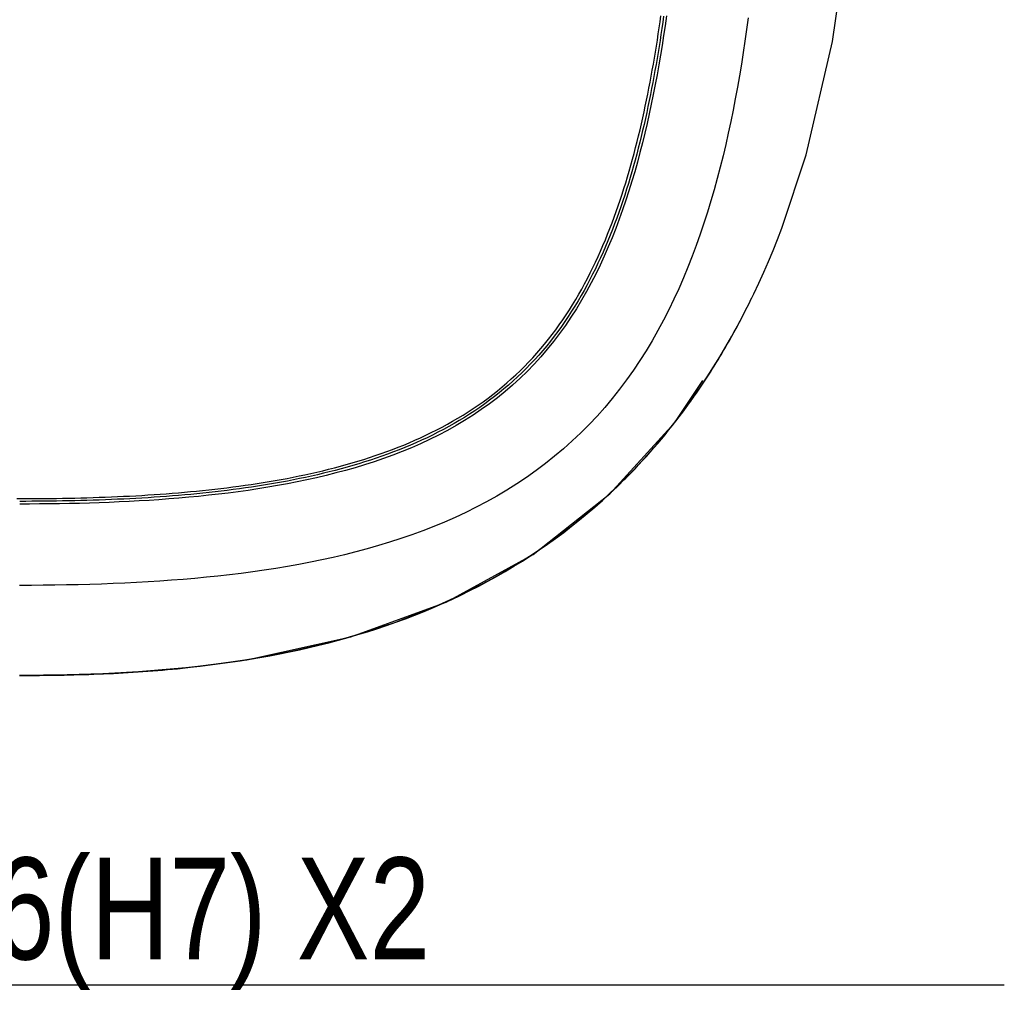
# Model space of a CAD drawing. Header units: millimetres. Extents: x 6 to 204, y 6 to 291.
# Tile 8 of 43: x 132 to 157, y 88 to 112. Entities that reach past the tile are written whole.
import ezdxf

# ---------------------------------------------------------------- set-up
doc = ezdxf.new("R2010")
doc.units = ezdxf.units.MM
doc.header["$LTSCALE"] = 19.36
doc.layers.get('0').update_dxf_attribs({"linetype": 'CONTINUOUS'})
doc.layers.add('06___PRT_ALL_SURFS', color=7, linetype='CONTINUOUS')
doc.styles.get("Standard").update_dxf_attribs({"font": 'txt', "width": 0.8})
doc.styles.add('TEXTSTYLE_1', font='gdt', dxfattribs={"width": 0.8})
doc.dimstyles.new('DIMSTYLE_2', dxfattribs={"dimtxt": 2.5, "dimasz": 3, "dimexe": 2, "dimexo": 1.5, "dimtad": 1, "dimlfac": 1.5, "dimzin": 0, "dimdsep": 46, "dimtxsty": 'Standard', "dimblk": '_FILLED', "dimblk1": '_FILLED', "dimblk2": '_FILLED', "dimcen": 0.09, "dimadec": 0, "dimazin": 0, "dimtp": 0.01, "dimtm": 0.01, "dimtfac": 1, "dimtofl": 0, "dimtmove": 0, "dimatfit": 2, "dimldrblk": '_FILLED', "dimfxl": 0, "dimtolj": 1, "dimtzin": 0, "dimarcsym": 0})

# ---------------------------------------------------------------- blocks, each defined once
blk = doc.blocks.new('_FILLED')
at = {"color": 0, "linetype": 'ByBlock'}
blk.add_solid([(0, 0), (-1, 0.1667), (-1, -0.1667)], dxfattribs=at)
blk = doc.blocks.new('*D7')
at = {"color": 2, "linetype": 'Continuous', "transparency": 16777216}
for p, q in [((101.009, 118.361), (116.209, 87.86)), ((116.209, 87.86), (120.709, 87.86)), ((120.709, 87.86), (156.584, 87.86))]:
    blk.add_line(p, q, dxfattribs=at)
at = {"color": 2, "linetype": 'Continuous', "transparency": 16777216, "xscale": 3, "yscale": 3, "zscale": 3, "rotation": 116.4888017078}
blk.add_blockref('_FILLED', (101.009, 118.361), dxfattribs=at)
at = {"color": 2, "linetype": 'Continuous', "transparency": 16777216, "insert": (123.209, 90.985), "char_height": 2.5, "width": 30.875, "attachment_point": 1, "line_spacing_factor": 0.9, "style": 'TEXTSTYLE_1'}
blk.add_mtext('{\\Fgdt;n}\\Ftxt;6.00\\Fgdt;{\\Fgdt;x}\\Ftxt;6(H7) X2', dxfattribs=at)

msp = doc.modelspace()

# ---------------------------------------------------------------- linework, layer by layer
for p, q in [((148.1405, 111.4793), (148.1615, 111.6275)), ((148.2275, 111.6183), (148.2065, 111.4698)), ((148.2962, 111.6284), (148.2618, 111.3867)), ((150.3015, 111.5764), (150.2626, 111.2926)), ((148.0968, 111.183), (148.119, 111.3311)), ((148.119, 111.3311), (148.1405, 111.4793)), ((148.2065, 111.4698), (148.1849, 111.3214)), ((148.2618, 111.3867), (148.2259, 111.1452)), ((148.0741, 111.0351), (148.0968, 111.183)), ((148.1627, 111.173), (148.1399, 111.0248)), ((148.1849, 111.3214), (148.1627, 111.173)), ((148.2259, 111.1452), (148.1884, 110.904)), ((150.2626, 111.2926), (150.2218, 111.009)), ((148.0267, 110.7395), (148.0507, 110.8872)), ((148.0507, 110.8872), (148.0741, 111.0351)), ((148.1165, 110.8767), (148.0925, 110.7286)), ((148.1399, 111.0248), (148.1165, 110.8767)), ((148.1884, 110.904), (148.1492, 110.663)), ((150.2218, 111.009), (150.1789, 110.7257)), ((148.002, 110.5919), (148.0267, 110.7395)), ((148.0925, 110.7286), (148.0678, 110.5807)), ((148.1492, 110.663), (148.1082, 110.4224)), ((150.1789, 110.7257), (150.1339, 110.4427)), ((147.9507, 110.297), (147.9767, 110.4444)), ((147.9767, 110.4444), (148.002, 110.5919)), ((148.0424, 110.4329), (148.0163, 110.2853)), ((148.0678, 110.5807), (148.0424, 110.4329)), ((148.1082, 110.4224), (148.0654, 110.182)), ((150.1339, 110.4427), (150.0867, 110.1602)), ((147.8965, 110.0028), (147.924, 110.1498)), ((147.924, 110.1498), (147.9507, 110.297)), ((147.9895, 110.1378), (147.962, 109.9904)), ((148.0163, 110.2853), (147.9895, 110.1378)), ((148.0654, 110.182), (148.0208, 109.942)), ((150.0867, 110.1602), (150.0371, 109.878)), ((147.8684, 109.8559), (147.8965, 110.0028)), ((147.962, 109.9904), (147.9338, 109.8431)), ((148.0208, 109.942), (147.9741, 109.7023)), ((147.8097, 109.5626), (147.8394, 109.7091)), ((147.8394, 109.7091), (147.8684, 109.8559)), ((147.9048, 109.6961), (147.875, 109.5492)), ((147.9338, 109.8431), (147.9048, 109.6961)), ((147.9741, 109.7023), (147.9254, 109.4631)), ((150.0371, 109.878), (149.9851, 109.5962)), ((147.7479, 109.27), (147.7792, 109.4162)), ((147.7792, 109.4162), (147.8097, 109.5626)), ((147.8444, 109.4024), (147.813, 109.2559)), ((147.875, 109.5492), (147.8444, 109.4024)), ((147.9254, 109.4631), (147.8745, 109.2243)), ((149.9851, 109.5962), (149.9305, 109.3149)), ((147.7157, 109.1241), (147.7479, 109.27)), ((147.813, 109.2559), (147.7808, 109.1095)), ((147.8745, 109.2243), (147.8213, 108.986)), ((149.9305, 109.3149), (149.8734, 109.0342)), ((147.6487, 108.8328), (147.6827, 108.9783)), ((147.6827, 108.9783), (147.7157, 109.1241)), ((147.7476, 108.9634), (147.7136, 108.8174)), ((147.7808, 109.1095), (147.7476, 108.9634)), ((147.8213, 108.986), (147.7657, 108.7482)), ((149.8734, 109.0342), (149.8134, 108.754)), ((147.5781, 108.5424), (147.6139, 108.6875)), ((147.6139, 108.6875), (147.6487, 108.8328)), ((147.7136, 108.8174), (147.6787, 108.6717)), ((147.7657, 108.7482), (147.7077, 108.5111)), ((149.8134, 108.754), (149.7505, 108.4744)), ((147.5414, 108.3977), (147.5781, 108.5424)), ((147.6428, 108.5263), (147.6059, 108.381)), ((147.6787, 108.6717), (147.6428, 108.5263)), ((147.7077, 108.5111), (147.6471, 108.2745)), ((149.7505, 108.4744), (149.6845, 108.1955)), ((147.4649, 108.109), (147.5036, 108.2532)), ((147.5036, 108.2532), (147.5414, 108.3977)), ((147.5681, 108.2361), (147.5292, 108.0915)), ((147.6059, 108.381), (147.5681, 108.2361)), ((147.6471, 108.2745), (147.5839, 108.0386)), ((149.6845, 108.1955), (149.6154, 107.9175)), ((147.3842, 107.8216), (147.4251, 107.9651)), ((147.4251, 107.9651), (147.4649, 108.109)), ((147.5292, 108.0915), (147.4893, 107.9471)), ((147.5839, 108.0386), (147.5178, 107.8035)), ((147.3422, 107.6784), (147.3842, 107.8216)), ((147.4483, 107.8031), (147.4061, 107.6594)), ((147.4893, 107.9471), (147.4483, 107.8031)), ((147.5178, 107.8035), (147.4488, 107.5692)), ((149.6154, 107.9175), (149.5429, 107.6402)), ((147.2549, 107.3931), (147.2991, 107.5356)), ((147.2991, 107.5356), (147.3422, 107.6784)), ((147.3629, 107.516), (147.3184, 107.3731)), ((147.4061, 107.6594), (147.3629, 107.516)), ((147.4488, 107.5692), (147.3767, 107.3359)), ((149.5429, 107.6402), (149.467, 107.3639)), ((147.1627, 107.1095), (147.2094, 107.2511)), ((147.2094, 107.2511), (147.2549, 107.3931)), ((147.2728, 107.2305), (147.2259, 107.0883)), ((147.3184, 107.3731), (147.2728, 107.2305)), ((147.3767, 107.3359), (147.3013, 107.1037)), ((149.467, 107.3639), (149.3875, 107.0885)), ((147.1147, 106.9684), (147.1627, 107.1095)), ((147.2259, 107.0883), (147.1777, 106.9466)), ((147.3013, 107.1037), (147.2226, 106.8725)), ((149.3875, 107.0885), (149.3043, 106.8143)), ((147.0149, 106.6876), (147.0655, 106.8277)), ((147.0655, 106.8277), (147.1147, 106.9684)), ((147.1283, 106.8054), (147.0775, 106.6647)), ((147.1777, 106.9466), (147.1283, 106.8054)), ((147.2226, 106.8725), (147.1403, 106.6425)), ((149.3043, 106.8143), (149.2171, 106.5412)), ((146.9095, 106.409), (146.9629, 106.548)), ((146.9629, 106.548), (147.0149, 106.6876)), ((147.0253, 106.5244), (146.9716, 106.3848)), ((147.0775, 106.6647), (147.0253, 106.5244)), ((147.1403, 106.6425), (147.0544, 106.4138)), ((149.2171, 106.5412), (149.1257, 106.2695)), ((146.7984, 106.1328), (146.8547, 106.2706)), ((146.8547, 106.2706), (146.9095, 106.409)), ((146.9716, 106.3848), (146.9166, 106.2457)), ((147.0544, 106.4138), (146.9647, 106.1865)), ((149.1257, 106.2695), (149.0301, 105.9993)), ((151.0206, 106.1466), (151.1257, 106.4187)), ((146.7406, 105.9957), (146.7984, 106.1328)), ((146.86, 106.1073), (146.8019, 105.9695)), ((146.9166, 106.2457), (146.86, 106.1073)), ((146.9647, 106.1865), (146.871, 105.9609)), ((150.9117, 105.876), (151.0206, 106.1466)), ((146.6203, 105.7237), (146.6813, 105.8594)), ((146.7422, 105.8324), (146.681, 105.696)), ((146.6813, 105.8594), (146.7406, 105.9957)), ((146.8019, 105.9695), (146.7422, 105.8324)), ((146.871, 105.9609), (146.773, 105.737)), ((149.0301, 105.9993), (148.93, 105.7308)), ((150.7991, 105.6068), (150.9117, 105.876)), ((146.4935, 105.4549), (146.5578, 105.5889)), ((146.618, 105.5604), (146.5534, 105.4257)), ((146.5578, 105.5889), (146.6203, 105.7237)), ((146.681, 105.696), (146.618, 105.5604)), ((146.773, 105.737), (146.6707, 105.5152)), ((148.93, 105.7308), (148.8253, 105.4639)), ((150.6827, 105.3392), (150.7991, 105.6068)), ((146.3599, 105.1895), (146.4276, 105.3217)), ((146.4276, 105.3217), (146.4935, 105.4549)), ((146.5639, 105.2954), (146.4522, 105.078)), ((146.5534, 105.4257), (146.4871, 105.2917)), ((146.6707, 105.5152), (146.5639, 105.2954)), ((148.8253, 105.4639), (148.7157, 105.199)), ((150.5623, 105.0733), (150.6827, 105.3392)), ((146.2192, 104.9281), (146.2905, 105.0583)), ((146.2905, 105.0583), (146.3599, 105.1895)), ((146.4522, 105.078), (146.3357, 104.8631)), ((146.419, 105.1587), (146.3492, 105.0267)), ((146.4871, 105.2917), (146.419, 105.1587)), ((148.7157, 105.199), (148.6012, 104.9361)), ((150.4381, 104.8092), (150.5623, 105.0733)), ((146.1461, 104.7989), (146.2192, 104.9281)), ((146.2775, 104.8956), (146.2039, 104.7657)), ((146.3357, 104.8631), (146.214, 104.6509)), ((146.3492, 105.0267), (146.2775, 104.8956)), ((148.6012, 104.9361), (148.4815, 104.6755)), ((145.9942, 104.5441), (146.0711, 104.6709)), ((146.1284, 104.6368), (146.051, 104.5091)), ((146.0711, 104.6709), (146.1461, 104.7989)), ((146.214, 104.6509), (146.0872, 104.4417)), ((146.2039, 104.7657), (146.1284, 104.6368)), ((148.4815, 104.6755), (148.3565, 104.4174)), ((150.3098, 104.547), (150.4381, 104.8092)), ((145.8346, 104.2942), (145.9154, 104.4185)), ((145.9716, 104.3826), (145.8902, 104.2574)), ((145.9154, 104.4185), (145.9942, 104.5441)), ((146.0872, 104.4417), (145.9551, 104.2357)), ((146.051, 104.5091), (145.9716, 104.3826)), ((148.3565, 104.4174), (148.226, 104.162)), ((150.1775, 104.2867), (150.3098, 104.547)), ((145.6671, 104.0497), (145.7519, 104.1713)), ((145.8069, 104.1336), (145.7215, 104.0111)), ((145.7519, 104.1713), (145.8346, 104.2942)), ((145.8902, 104.2574), (145.8069, 104.1336)), ((145.9551, 104.2357), (145.8178, 104.0332)), ((148.226, 104.162), (148.0899, 103.9096)), ((150.0412, 104.0286), (150.1775, 104.2867)), ((150.0463, 104.0363), (150.088, 104.1144)), ((145.4916, 103.8112), (145.5804, 103.9297)), ((145.6341, 103.8902), (145.5446, 103.7707)), ((145.5804, 103.9297), (145.6671, 104.0497)), ((145.7215, 104.0111), (145.6341, 103.8902)), ((145.8178, 104.0332), (145.6751, 103.8345)), ((148.0899, 103.9096), (147.948, 103.6604)), ((149.9007, 103.7727), (150.0412, 104.0286)), ((149.9189, 103.8031), (149.9617, 103.8806)), ((149.9617, 103.8806), (150.0042, 103.9584)), ((150.0042, 103.9584), (150.0463, 104.0363)), ((145.3079, 103.579), (145.4008, 103.6943)), ((145.4531, 103.6529), (145.3594, 103.5367)), ((145.5271, 103.6399), (145.3736, 103.4497)), ((145.4008, 103.6943), (145.4916, 103.8112)), ((145.5446, 103.7707), (145.4531, 103.6529)), ((145.6751, 103.8345), (145.5271, 103.6399)), ((147.948, 103.6604), (147.8002, 103.4146)), ((149.756, 103.5191), (149.9007, 103.7727)), ((149.788, 103.5718), (149.832, 103.6487)), ((149.832, 103.6487), (149.8756, 103.7258)), ((149.8756, 103.7258), (149.9189, 103.8031)), ((145.1159, 103.3536), (145.2129, 103.4654)), ((145.2637, 103.4222), (145.1659, 103.3095)), ((145.2129, 103.4654), (145.3079, 103.579)), ((145.3736, 103.4497), (145.2147, 103.2641)), ((145.3594, 103.5367), (145.2637, 103.4222)), ((147.8002, 103.4146), (147.6463, 103.1725)), ((149.6071, 103.2679), (149.756, 103.5191)), ((149.6536, 103.3424), (149.6988, 103.4186)), ((149.6988, 103.4186), (149.7436, 103.4951)), ((149.7436, 103.4951), (149.788, 103.5718)), ((144.8129, 103.0292), (144.9159, 103.1355)), ((144.9159, 103.1355), (145.0169, 103.2436)), ((145.066, 103.1986), (144.9641, 103.0895)), ((145.0169, 103.2436), (145.1159, 103.3536)), ((145.2147, 103.2641), (145.0503, 103.0834)), ((145.1659, 103.3095), (145.066, 103.1986)), ((147.6463, 103.1725), (147.4862, 102.9343)), ((149.454, 103.0193), (149.6071, 103.2679)), ((149.5158, 103.115), (149.5621, 103.1906)), ((149.5621, 103.1906), (149.6081, 103.2664)), ((149.6081, 103.2664), (149.6536, 103.3424)), ((144.601, 102.8226), (144.7079, 102.9249)), ((144.8805, 102.9079), (144.7054, 102.7376)), ((144.7079, 102.9249), (144.8129, 103.0292)), ((144.8603, 102.9824), (144.7544, 102.8772)), ((144.9641, 103.0895), (144.8603, 102.9824)), ((145.0503, 103.0834), (144.8805, 102.9079)), ((147.4862, 102.9343), (147.3201, 102.7003)), ((149.2967, 102.7733), (149.454, 103.0193)), ((149.3265, 102.8153), (149.3744, 102.8899)), ((149.3744, 102.8899), (149.4219, 102.9647)), ((149.4219, 102.9647), (149.4691, 103.0397)), ((149.4691, 103.0397), (149.5158, 103.115)), ((144.3816, 102.6241), (144.4923, 102.7223)), ((144.5369, 102.6729), (144.4253, 102.5738)), ((144.4923, 102.7223), (144.601, 102.8226)), ((144.7054, 102.7376), (144.5252, 102.5728)), ((144.6466, 102.774), (144.5369, 102.6729)), ((144.7544, 102.8772), (144.6466, 102.774)), ((147.3201, 102.7003), (147.1479, 102.4707)), ((149.1351, 102.5301), (149.2967, 102.7733)), ((149.1805, 102.5933), (149.2296, 102.667)), ((149.2296, 102.667), (149.2782, 102.7411)), ((149.2782, 102.7411), (149.3265, 102.8153)), ((144.0386, 102.3423), (144.1547, 102.4341)), ((144.3399, 102.4136), (144.15, 102.2602)), ((144.1547, 102.4341), (144.2691, 102.528)), ((144.3119, 102.4769), (144.1966, 102.3822)), ((144.2691, 102.528), (144.3816, 102.6241)), ((144.4253, 102.5738), (144.3119, 102.4769)), ((144.5252, 102.5728), (144.3399, 102.4136)), ((147.1479, 102.4707), (146.9695, 102.2459)), ((148.9693, 102.2899), (149.1351, 102.5301)), ((149.0309, 102.3737), (149.0812, 102.4466)), ((149.0812, 102.4466), (149.131, 102.5198)), ((149.131, 102.5198), (149.1805, 102.5933)), ((143.6803, 102.0798), (143.8013, 102.1652)), ((143.8013, 102.1652), (143.9208, 102.2527)), ((143.9607, 102.1993), (143.8403, 102.1111)), ((143.9208, 102.2527), (144.0386, 102.3423)), ((144.15, 102.2602), (143.9554, 102.1124)), ((144.0795, 102.2897), (143.9607, 102.1993)), ((144.1966, 102.3822), (144.0795, 102.2897)), ((146.9695, 102.2459), (146.785, 102.0262)), ((148.7991, 102.0527), (148.9693, 102.2899)), ((148.9803, 102.3011), (149.0309, 102.3737)), ((143.3083, 101.8364), (143.4337, 101.9154)), ((143.4337, 101.9154), (143.5577, 101.9966)), ((143.5947, 101.9411), (143.4697, 101.8594)), ((143.7566, 101.9705), (143.5537, 101.8344)), ((143.5577, 101.9966), (143.6803, 102.0798)), ((143.7182, 102.025), (143.5947, 101.9411)), ((143.8403, 102.1111), (143.7182, 102.025)), ((143.9554, 102.1124), (143.7566, 101.9705)), ((146.785, 102.0262), (146.5944, 101.8117)), ((148.6247, 101.8186), (148.7991, 102.0527)), ((142.9242, 101.612), (143.0534, 101.6847)), ((143.0534, 101.6847), (143.1815, 101.7595)), ((143.2156, 101.7022), (143.0866, 101.6268)), ((143.347, 101.704), (143.1368, 101.5793)), ((143.1815, 101.7595), (143.3083, 101.8364)), ((143.3433, 101.7797), (143.2156, 101.7022)), ((143.4697, 101.8594), (143.3433, 101.7797)), ((143.5537, 101.8344), (143.347, 101.704)), ((146.5944, 101.8117), (146.3977, 101.6028)), ((148.4459, 101.5878), (148.6247, 101.8186)), ((142.5296, 101.4061), (142.6622, 101.4727)), ((142.6622, 101.4727), (142.7937, 101.5413)), ((142.825, 101.4824), (142.6925, 101.4134)), ((142.9233, 101.4601), (142.7068, 101.3463)), ((142.7937, 101.5413), (142.9242, 101.612)), ((142.9564, 101.5536), (142.825, 101.4824)), ((143.1368, 101.5793), (142.9233, 101.4601)), ((143.0866, 101.6268), (142.9564, 101.5536)), ((146.3977, 101.6028), (146.195, 101.3997)), ((148.2628, 101.3604), (148.4459, 101.5878)), ((141.9895, 101.1591), (142.1258, 101.218)), ((142.1258, 101.218), (142.2614, 101.2788)), ((142.2891, 101.2182), (142.1527, 101.157)), ((142.2614, 101.2788), (142.3959, 101.3415)), ((142.4875, 101.2378), (142.2657, 101.1346)), ((142.4245, 101.2813), (142.2891, 101.2182)), ((142.3959, 101.3415), (142.5296, 101.4061)), ((142.559, 101.3463), (142.4245, 101.2813)), ((142.7068, 101.3463), (142.4875, 101.2378)), ((142.6925, 101.4134), (142.559, 101.3463)), ((145.9866, 101.2024), (145.7725, 101.0112)), ((146.195, 101.3997), (145.9866, 101.2024)), ((148.0753, 101.1365), (148.2628, 101.3604)), ((141.4361, 100.9412), (141.5755, 100.9931)), ((141.5755, 100.9931), (141.7143, 101.0467)), ((141.7387, 100.9846), (141.5992, 100.9308)), ((141.7143, 101.0467), (141.8522, 101.102)), ((141.8775, 101.0403), (141.7387, 100.9846)), ((142.0417, 101.0364), (141.8157, 100.9433)), ((141.8522, 101.102), (141.9895, 101.1591)), ((142.0155, 101.0977), (141.8775, 101.0403)), ((142.1527, 101.157), (142.0155, 101.0977)), ((142.2657, 101.1346), (142.0417, 101.0364)), ((145.7725, 101.0112), (145.5531, 100.8261)), ((147.8835, 100.9163), (148.0753, 101.1365)), ((140.5875, 100.6637), (140.7302, 100.7061)), ((140.7302, 100.7061), (140.8725, 100.75)), ((140.8725, 100.75), (141.0143, 100.7955)), ((141.0349, 100.7321), (140.8925, 100.6864)), ((141.0143, 100.7955), (141.1555, 100.8424)), ((141.1769, 100.7793), (141.0349, 100.7321)), ((141.3583, 100.7713), (141.1272, 100.692)), ((141.1555, 100.8424), (141.2961, 100.891)), ((141.3182, 100.8281), (141.1769, 100.7793)), ((141.2961, 100.891), (141.4361, 100.9412)), ((141.459, 100.8786), (141.3182, 100.8281)), ((141.5879, 100.8549), (141.3583, 100.7713)), ((141.5992, 100.9308), (141.459, 100.8786)), ((141.8157, 100.9433), (141.5879, 100.8549)), ((145.5531, 100.8261), (145.3286, 100.6473)), ((147.6875, 100.6998), (147.8835, 100.9163)), ((139.7221, 100.4382), (139.8673, 100.4725)), ((139.8673, 100.4725), (140.0121, 100.5081)), ((140.0121, 100.5081), (140.1565, 100.5449)), ((140.1733, 100.4804), (140.0282, 100.4434)), ((140.1565, 100.5449), (140.3006, 100.5831)), ((140.318, 100.5188), (140.1733, 100.4804)), ((140.426, 100.4792), (140.1901, 100.4159)), ((140.3006, 100.5831), (140.4442, 100.6227)), ((140.4622, 100.5585), (140.318, 100.5188)), ((140.6609, 100.5462), (140.426, 100.4792)), ((140.4442, 100.6227), (140.5875, 100.6637)), ((140.6061, 100.5997), (140.4622, 100.5585)), ((140.7495, 100.6423), (140.6061, 100.5997)), ((140.8947, 100.617), (140.6609, 100.5462)), ((140.8925, 100.6864), (140.7495, 100.6423)), ((141.1272, 100.692), (140.8947, 100.617)), ((145.0991, 100.4749), (144.865, 100.309)), ((145.3286, 100.6473), (145.0991, 100.4749)), ((147.2829, 100.2785), (147.4873, 100.4871)), ((147.4873, 100.4871), (147.6875, 100.6998)), ((138.5511, 100.2055), (138.6983, 100.2308)), ((138.6983, 100.2308), (138.8453, 100.2571)), ((138.8453, 100.2571), (138.9921, 100.2845)), ((138.9921, 100.2845), (139.1386, 100.313)), ((139.1516, 100.2476), (139.0045, 100.219)), ((139.1386, 100.313), (139.2849, 100.3425)), ((139.2984, 100.2772), (139.1516, 100.2476)), ((139.4773, 100.2468), (139.2382, 100.1969)), ((139.2849, 100.3425), (139.431, 100.3732)), ((139.4449, 100.308), (139.2984, 100.2772)), ((139.431, 100.3732), (139.5767, 100.4051)), ((139.5912, 100.34), (139.4449, 100.308)), ((139.7156, 100.2998), (139.4773, 100.2468)), ((139.5767, 100.4051), (139.7221, 100.4382)), ((139.7372, 100.3732), (139.5912, 100.34)), ((139.9533, 100.3562), (139.7156, 100.2998)), ((139.8829, 100.4077), (139.7372, 100.3732)), ((140.0282, 100.4434), (139.8829, 100.4077)), ((140.1901, 100.4159), (139.9533, 100.3562)), ((144.865, 100.309), (144.6264, 100.1497)), ((147.0745, 100.0739), (147.2829, 100.2785)), ((136.7728, 99.9723), (136.9216, 99.9873)), ((136.9216, 99.9873), (137.0704, 100.003)), ((137.0704, 100.003), (137.219, 100.0194)), ((137.219, 100.0194), (137.3676, 100.0367)), ((137.3676, 100.0367), (137.516, 100.0547)), ((137.5242, 99.9886), (137.3754, 99.9705)), ((137.516, 100.0547), (137.6643, 100.0736)), ((137.6729, 100.0075), (137.5242, 99.9886)), ((137.6643, 100.0736), (137.8125, 100.0933)), ((137.8215, 100.0273), (137.6729, 100.0075)), ((138.0351, 99.9899), (137.7933, 99.9562)), ((137.8125, 100.0933), (137.9606, 100.1139)), ((137.9699, 100.0479), (137.8215, 100.0273)), ((137.9606, 100.1139), (138.1085, 100.1354)), ((138.1182, 100.0695), (137.9699, 100.0479)), ((138.2766, 100.026), (138.0351, 99.9899)), ((138.1085, 100.1354), (138.2562, 100.1578)), ((138.2664, 100.0919), (138.1182, 100.0695)), ((138.2562, 100.1578), (138.4038, 100.1812)), ((138.4144, 100.1154), (138.2664, 100.0919)), ((138.5177, 100.0647), (138.2766, 100.026)), ((138.4038, 100.1812), (138.5511, 100.2055)), ((138.5622, 100.1397), (138.4144, 100.1154)), ((138.7584, 100.1059), (138.5177, 100.0647)), ((138.7098, 100.1651), (138.5622, 100.1397)), ((138.8573, 100.1915), (138.7098, 100.1651)), ((138.9986, 100.15), (138.7584, 100.1059)), ((139.0045, 100.219), (138.8573, 100.1915)), ((139.2382, 100.1969), (138.9986, 100.15)), ((144.3836, 99.9969), (144.1369, 99.8506)), ((144.6264, 100.1497), (144.3836, 99.9969)), ((146.862, 99.8735), (147.0745, 100.0739)), ((146.9087, 99.9104), (147.0875, 100.0799)), ((132.3614, 99.7873), (132.4341, 99.7872)), ((132.4341, 99.7872), (132.584, 99.7873)), ((132.584, 99.7873), (132.734, 99.7879)), ((132.734, 99.7879), (132.8839, 99.7887)), ((132.8839, 99.7887), (133.0338, 99.79)), ((133.0338, 99.79), (133.1837, 99.7916)), ((133.1837, 99.7916), (133.3336, 99.7936)), ((133.3336, 99.7936), (133.4835, 99.796)), ((133.4835, 99.796), (133.6334, 99.7987)), ((133.6334, 99.7987), (133.7832, 99.8019)), ((133.7832, 99.8019), (133.933, 99.8056)), ((133.9347, 99.7389), (133.7847, 99.7353)), ((133.933, 99.8056), (134.0828, 99.8096)), ((134.0847, 99.743), (133.9347, 99.7389)), ((134.0828, 99.8096), (134.2326, 99.8141)), ((134.2347, 99.7475), (134.0847, 99.743)), ((134.2326, 99.8141), (134.3824, 99.8191)), ((134.3847, 99.7525), (134.2347, 99.7475)), ((134.3824, 99.8191), (134.5321, 99.8245)), ((134.5346, 99.7579), (134.3847, 99.7525)), ((134.5321, 99.8245), (134.6818, 99.8305)), ((134.6845, 99.7639), (134.5346, 99.7579)), ((134.6818, 99.8305), (134.8315, 99.8369)), ((134.8344, 99.7703), (134.6845, 99.7639)), ((134.8315, 99.8369), (134.9811, 99.8438)), ((134.9843, 99.7772), (134.8344, 99.7703)), ((134.9811, 99.8438), (135.1307, 99.8513)), ((135.1341, 99.7847), (134.9843, 99.7772)), ((135.1307, 99.8513), (135.2802, 99.8593)), ((135.2839, 99.7927), (135.1341, 99.7847)), ((135.2802, 99.8593), (135.4298, 99.8678)), ((135.4337, 99.8013), (135.2839, 99.7927)), ((135.6065, 99.7448), (135.3628, 99.7301)), ((135.4298, 99.8678), (135.5792, 99.877)), ((135.5834, 99.8104), (135.4337, 99.8013)), ((135.5792, 99.877), (135.7286, 99.8867)), ((135.7331, 99.8201), (135.5834, 99.8104)), ((135.8502, 99.7612), (135.6065, 99.7448)), ((135.7286, 99.8867), (135.878, 99.897)), ((135.8827, 99.8305), (135.7331, 99.8201)), ((136.0936, 99.7792), (135.8502, 99.7612)), ((135.878, 99.897), (136.0273, 99.9079)), ((136.0323, 99.8414), (135.8827, 99.8305)), ((136.0273, 99.9079), (136.1765, 99.9194)), ((136.1818, 99.853), (136.0323, 99.8414)), ((136.337, 99.7988), (136.0936, 99.7792)), ((136.1765, 99.9194), (136.3257, 99.9316)), ((136.3313, 99.8652), (136.1818, 99.853)), ((136.3257, 99.9316), (136.4748, 99.9445)), ((136.4807, 99.8781), (136.3313, 99.8652)), ((136.5802, 99.8201), (136.337, 99.7988)), ((136.4748, 99.9445), (136.6238, 99.958)), ((136.63, 99.8917), (136.4807, 99.8781)), ((136.8233, 99.8433), (136.5802, 99.8201)), ((136.6238, 99.958), (136.7728, 99.9723)), ((136.7793, 99.9059), (136.63, 99.8917)), ((136.9284, 99.9209), (136.7793, 99.9059)), ((137.0661, 99.8684), (136.8233, 99.8433)), ((137.0775, 99.9367), (136.9284, 99.9209)), ((137.3088, 99.8955), (137.0661, 99.8684)), ((137.2265, 99.9532), (137.0775, 99.9367)), ((137.3754, 99.9705), (137.2265, 99.9532)), ((137.5512, 99.9248), (137.3088, 99.8955)), ((137.7933, 99.9562), (137.5512, 99.9248)), ((144.1369, 99.8506), (143.8865, 99.7106)), ((146.5425, 99.5804), (146.727, 99.7438)), ((146.6456, 99.6774), (146.862, 99.8735)), ((146.727, 99.7438), (146.9087, 99.9104)), ((132.6782, 99.6543), (132.434, 99.6538)), ((132.5842, 99.7207), (132.4341, 99.7205)), ((132.7343, 99.7212), (132.5842, 99.7207)), ((132.9223, 99.6556), (132.6782, 99.6543)), ((132.8843, 99.7221), (132.7343, 99.7212)), ((133.0344, 99.7233), (132.8843, 99.7221)), ((133.1665, 99.6579), (132.9223, 99.6556)), ((133.1845, 99.7249), (133.0344, 99.7233)), ((133.4106, 99.6611), (133.1665, 99.6579)), ((133.3346, 99.7269), (133.1845, 99.7249)), ((133.4846, 99.7293), (133.3346, 99.7269)), ((133.6548, 99.6655), (133.4106, 99.6611)), ((133.6347, 99.7321), (133.4846, 99.7293)), ((133.7847, 99.7353), (133.6347, 99.7321)), ((133.899, 99.6709), (133.6548, 99.6655)), ((134.1431, 99.6775), (133.899, 99.6709)), ((134.3871, 99.6854), (134.1431, 99.6775)), ((134.6312, 99.6945), (134.3871, 99.6854)), ((134.8751, 99.7049), (134.6312, 99.6945)), ((135.119, 99.7168), (134.8751, 99.7049)), ((135.3628, 99.7301), (135.119, 99.7168)), ((143.6326, 99.5769), (143.3757, 99.4493)), ((143.8865, 99.7106), (143.6326, 99.5769)), ((146.3552, 99.4201), (146.5425, 99.5804)), ((146.4253, 99.4857), (146.6456, 99.6774)), ((143.1158, 99.3277), (142.8533, 99.2122)), ((143.3757, 99.4493), (143.1158, 99.3277)), ((145.9724, 99.1091), (146.1651, 99.263)), ((145.9731, 99.116), (146.2011, 99.2985)), ((146.1651, 99.263), (146.3552, 99.4201)), ((146.2011, 99.2985), (146.4253, 99.4857)), ((142.5884, 99.1024), (142.3213, 98.9983)), ((142.8533, 99.2122), (142.5884, 99.1024)), ((145.7414, 98.9382), (145.9731, 99.116)), ((145.7771, 98.9586), (145.9724, 99.1091)), ((141.781, 98.8063), (141.5082, 98.718)), ((142.0521, 98.8997), (141.781, 98.8063)), ((142.3213, 98.9983), (142.0521, 98.8997)), ((145.3788, 98.6677), (145.5792, 98.8114)), ((145.5062, 98.7651), (145.7414, 98.9382)), ((145.5792, 98.8114), (145.7771, 98.9586)), ((140.9582, 98.556), (140.6813, 98.4819)), ((141.2339, 98.6347), (140.9582, 98.556)), ((141.5082, 98.718), (141.2339, 98.6347)), ((145.0256, 98.4332), (145.2676, 98.5968)), ((145.1761, 98.5274), (145.3788, 98.6677)), ((145.2676, 98.5968), (145.5062, 98.7651)), ((140.1243, 98.3466), (139.8444, 98.2851)), ((140.4033, 98.4121), (140.1243, 98.3466)), ((140.6813, 98.4819), (140.4033, 98.4121)), ((144.7636, 98.2573), (144.971, 98.3906)), ((144.7804, 98.2745), (145.0256, 98.4332)), ((144.971, 98.3906), (145.1761, 98.5274)), ((138.7173, 98.0763), (138.4342, 98.0326)), ((139, 98.1233), (138.7173, 98.0763)), ((139.2822, 98.1736), (139, 98.1233)), ((139.5636, 98.2275), (139.2822, 98.1736)), ((139.8444, 98.2851), (139.5636, 98.2275)), ((144.2809, 97.9717), (144.5321, 98.1206)), ((144.3424, 98.0011), (144.5541, 98.1275)), ((144.5321, 98.1206), (144.7804, 98.2745)), ((144.5541, 98.1275), (144.7636, 98.2573)), ((136.7271, 97.8311), (136.4416, 97.8064)), ((137.0123, 97.8581), (136.7271, 97.8311)), ((137.2973, 97.8876), (137.0123, 97.8581)), ((137.5821, 97.9196), (137.2973, 97.8876)), ((137.8665, 97.9544), (137.5821, 97.9196)), ((138.1505, 97.992), (137.8665, 97.9544)), ((138.4342, 98.0326), (138.1505, 97.992)), ((143.77, 97.6887), (144.0268, 97.8277)), ((143.9129, 97.759), (144.1286, 97.8783)), ((144.0268, 97.8277), (144.2809, 97.9717)), ((144.1286, 97.8783), (144.3424, 98.0011)), ((132.7199, 97.6606), (132.4334, 97.66)), ((133.0065, 97.6624), (132.7199, 97.6606)), ((133.293, 97.6654), (133.0065, 97.6624)), ((133.5796, 97.6698), (133.293, 97.6654)), ((133.8661, 97.6757), (133.5796, 97.6698)), ((134.1526, 97.6831), (133.8661, 97.6757)), ((134.4391, 97.692), (134.1526, 97.6831)), ((134.7255, 97.7027), (134.4391, 97.692)), ((135.0118, 97.7151), (134.7255, 97.7027)), ((135.298, 97.7294), (135.0118, 97.7151)), ((135.5841, 97.7456), (135.298, 97.7294)), ((135.8701, 97.7637), (135.5841, 97.7456)), ((136.1559, 97.784), (135.8701, 97.7637)), ((136.4416, 97.8064), (136.1559, 97.784)), ((143.4758, 97.531), (143.6953, 97.6433)), ((143.5106, 97.5547), (143.77, 97.6887)), ((143.6953, 97.6433), (143.9129, 97.759)), ((142.9845, 97.3015), (143.2487, 97.4256)), ((143.0317, 97.3171), (143.2546, 97.4223)), ((143.2487, 97.4256), (143.5106, 97.5547)), ((143.2546, 97.4223), (143.4758, 97.531)), ((142.3536, 97.022), (142.5811, 97.1169)), ((142.4495, 97.0677), (142.718, 97.1822)), ((142.5811, 97.1169), (142.8071, 97.2153)), ((142.718, 97.1822), (142.9845, 97.3015)), ((142.8071, 97.2153), (143.0317, 97.3171)), ((141.6323, 96.7526), (141.9065, 96.853)), ((141.6631, 96.7575), (141.8946, 96.8424)), ((141.8946, 96.8424), (142.1247, 96.9305)), ((141.9065, 96.853), (142.1789, 96.958)), ((142.1247, 96.9305), (142.3536, 97.022)), ((142.1789, 96.958), (142.4495, 97.0677)), ((141.0792, 96.5655), (141.3565, 96.6568)), ((141.1969, 96.5977), (141.4306, 96.676)), ((141.3565, 96.6568), (141.6323, 96.7526)), ((141.4306, 96.676), (141.6631, 96.7575)), ((140.2395, 96.3182), (140.5206, 96.3963)), ((140.2522, 96.3159), (140.4897, 96.3818)), ((140.4897, 96.3818), (140.7264, 96.4507)), ((140.5206, 96.3963), (140.8006, 96.4787)), ((140.7264, 96.4507), (140.9621, 96.5226)), ((140.8006, 96.4787), (141.0792, 96.5655)), ((140.9621, 96.5226), (141.1969, 96.5977)), ((139.2945, 96.0819), (139.535, 96.1361)), ((139.3896, 96.1085), (139.6738, 96.1744)), ((139.535, 96.1361), (139.7748, 96.1932)), ((139.6738, 96.1744), (139.9572, 96.2442)), ((139.7748, 96.1932), (140.0139, 96.2531)), ((139.9572, 96.2442), (140.2395, 96.3182)), ((140.0139, 96.2531), (140.2522, 96.3159)), ((137.9566, 95.8356), (138.2444, 95.883)), ((138.0835, 95.8506), (138.3267, 95.8918)), ((138.2444, 95.883), (138.5318, 95.9339)), ((138.3267, 95.8918), (138.5695, 95.9354)), ((138.5318, 95.9339), (138.8184, 95.9883)), ((138.5695, 95.9354), (138.8117, 95.9816)), ((138.8117, 95.9816), (139.0534, 96.0304)), ((138.8184, 95.9883), (139.1044, 96.0465)), ((139.0534, 96.0304), (139.2945, 96.0819)), ((139.1044, 96.0465), (139.3896, 96.1085)), ((136.2202, 95.6186), (136.5105, 95.6473)), ((136.3712, 95.6276), (136.6166, 95.6529)), ((136.5105, 95.6473), (136.8005, 95.6788)), ((136.6166, 95.6529), (136.8617, 95.6803)), ((136.8005, 95.6788), (137.0901, 95.7133)), ((136.8617, 95.6803), (137.1067, 95.7099)), ((137.0901, 95.7133), (137.3794, 95.7508)), ((137.1067, 95.7099), (137.3514, 95.7416)), ((137.3514, 95.7416), (137.5958, 95.7756)), ((137.3794, 95.7508), (137.6682, 95.7915)), ((137.5958, 95.7756), (137.8398, 95.812)), ((137.6682, 95.7915), (137.9566, 95.8356)), ((137.8398, 95.812), (138.0835, 95.8506)), ((132.4334, 95.4596), (132.725, 95.4603)), ((132.4334, 95.4536), (132.6798, 95.4542)), ((132.4334, 95.4505), (132.5545, 95.4507)), ((132.5545, 95.4507), (132.6755, 95.4511)), ((132.6755, 95.4511), (132.7966, 95.4517)), ((132.6798, 95.4542), (132.9262, 95.4558)), ((132.725, 95.4603), (133.0166, 95.4626)), ((132.7966, 95.4517), (132.9176, 95.4526)), ((132.9176, 95.4526), (133.0386, 95.4538)), ((132.9262, 95.4558), (133.1726, 95.4586)), ((133.0166, 95.4626), (133.3082, 95.4666)), ((133.0386, 95.4538), (133.1597, 95.4552)), ((133.1597, 95.4552), (133.2807, 95.4569)), ((133.1726, 95.4586), (133.4189, 95.4625)), ((133.2807, 95.4569), (133.4017, 95.459)), ((133.3082, 95.4666), (133.5998, 95.4723)), ((133.4017, 95.459), (133.5228, 95.4613)), ((133.4189, 95.4625), (133.6653, 95.4678)), ((133.5228, 95.4613), (133.6438, 95.4639)), ((133.5998, 95.4723), (133.8913, 95.4798)), ((133.6438, 95.4639), (133.7648, 95.4668)), ((133.6653, 95.4678), (133.9116, 95.4744)), ((133.7648, 95.4668), (133.8859, 95.47)), ((133.8859, 95.47), (134.0069, 95.4736)), ((133.8913, 95.4798), (134.1828, 95.4893)), ((133.9116, 95.4744), (134.1579, 95.4824)), ((134.0069, 95.4736), (134.1279, 95.4775)), ((134.1279, 95.4775), (134.2489, 95.4818)), ((134.1579, 95.4824), (134.4041, 95.4919)), ((134.1828, 95.4893), (134.4742, 95.5009)), ((134.2489, 95.4818), (134.3699, 95.4864)), ((134.3699, 95.4864), (134.4909, 95.4913)), ((134.4041, 95.4919), (134.6503, 95.5029)), ((134.4742, 95.5009), (134.7656, 95.5146)), ((134.4909, 95.4913), (134.6119, 95.4966)), ((134.6119, 95.4966), (134.7328, 95.5023)), ((134.6503, 95.5029), (134.8965, 95.5155)), ((134.7328, 95.5023), (134.8538, 95.5084)), ((134.7656, 95.5146), (135.0568, 95.5305)), ((134.8538, 95.5084), (134.9747, 95.5149)), ((134.8965, 95.5155), (135.1425, 95.5297)), ((134.9747, 95.5149), (135.0956, 95.5218)), ((135.0568, 95.5305), (135.3479, 95.5488)), ((135.0956, 95.5218), (135.2164, 95.5291)), ((135.1425, 95.5297), (135.3885, 95.5456)), ((135.2164, 95.5291), (135.3372, 95.5369)), ((135.3372, 95.5369), (135.458, 95.545)), ((135.3479, 95.5488), (135.6388, 95.5695)), ((135.3885, 95.5456), (135.6343, 95.5633)), ((135.458, 95.545), (135.5788, 95.5536)), ((135.5788, 95.5536), (135.6995, 95.5627)), ((135.6343, 95.5633), (135.8801, 95.5828)), ((135.6388, 95.5695), (135.9296, 95.5927)), ((135.6995, 95.5627), (135.8202, 95.5722)), ((135.8202, 95.5722), (135.9408, 95.5821)), ((135.8801, 95.5828), (136.1257, 95.6042)), ((135.9296, 95.5927), (136.2202, 95.6186)), ((135.9408, 95.5821), (136.0614, 95.5926)), ((136.0614, 95.5926), (136.182, 95.6035)), ((136.1257, 95.6042), (136.3712, 95.6276)), ((136.182, 95.6035), (136.3025, 95.6149))]:
    msp.add_line(p, q)
for centre, radius, start, end in [((133.5171, 112.9058), 18.7586, 332.05243, 334.06739), ((135.8636, 111.4983), 16.0199, 324.23284, 324.9624), ((136.4108, 111.0884), 15.3363, 315.88164, 324.2804), ((136.9575, 110.5785), 14.5889, 313.97632, 315.82473)]:
    msp.add_arc(centre, radius, start, end)
at = {"layer": '06___PRT_ALL_SURFS'}
for p, q in [((152.3734, 110.9948), (152.7895, 113.9662)), ((151.7243, 108.2197), (152.3734, 110.9948)), ((151.1257, 106.4187), (151.7243, 108.2197)), ((148.5056, 101.656), (149.1879, 102.6858)), ((146.9096, 99.9048), (148.5056, 101.656)), ((145.0296, 98.4207), (146.9096, 99.9048)), ((142.8921, 97.2456), (145.0296, 98.4207)), ((140.5547, 96.3939), (142.8921, 97.2456)), ((138.0064, 95.8321), (140.5547, 96.3939)), ((136.3024, 95.6149), (138.0064, 95.8321))]:
    msp.add_line(p, q, dxfattribs=at)

# ---------------------------------------------------------------- dimensions: what is measured, and where the dimension line sits
at = {"color": 2, "linetype": 'Continuous'}
dim = msp.add_diameter_dim_2p(p1=(101.009, 118.3608), p2=(99.2249, 121.9409), text='%%c<>{\\Fgdt;x}6(H7) X2', dimstyle='DIMSTYLE_2', override={"dimtih": 1, "dimtoh": 1, "dimpost": '<>'}, dxfattribs=at)
dim.commit()
dim.dimension.update_dxf_attribs({"geometry": '*D7', "text_midpoint": (138.6464, 89.7347), "dimtype": 163})

doc.saveas('drawing.dxf')
